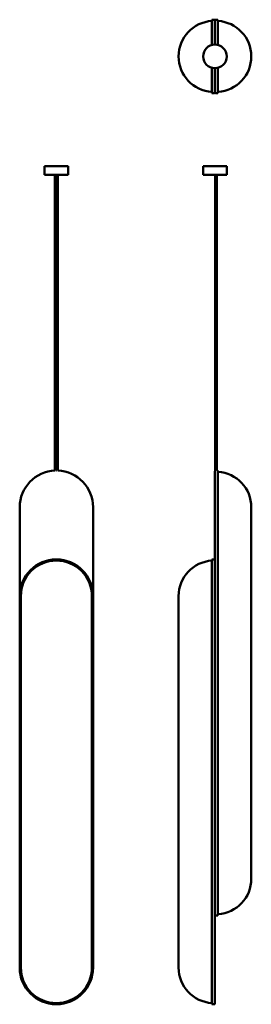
# Model space of a CAD drawing. Header units: inches. Extents: x 11.8 to 27.2, y 20.8 to 86.3.
import ezdxf

# ---------------------------------------------------------------- set-up
doc = ezdxf.new("R2010")
doc.units = ezdxf.units.IN
doc.header["$MEASUREMENT"] = 0
doc.layers.add('Visible (ANSI)', color=7, linetype='Continuous', lineweight=50)

msp = doc.modelspace()

# ---------------------------------------------------------------- linework, layer by layer
at = {"layer": 'Visible (ANSI)'}
for p, q in [((24.782, 86.313), (24.625, 86.313)), ((24.625, 86.313), (24.625, 84.635)), ((24.822, 84.66), (24.822, 86.274)), ((24.861, 86.313), (25.019, 86.313)), ((25.019, 84.635), (25.019, 86.313)), ((24.625, 83.11), (24.625, 81.432)), ((24.822, 81.471), (24.822, 83.085)), ((25.019, 81.432), (25.019, 83.11)), ((24.782, 81.432), (24.625, 81.432)), ((24.861, 81.432), (25.019, 81.432)), ((15.061, 76.58), (13.486, 76.58)), ((13.486, 75.99), (13.486, 76.58)), ((15.061, 75.99), (13.486, 75.99)), ((14.178, 56.333), (14.178, 75.99)), ((14.296, 56.334), (14.296, 75.99)), ((14.297, 56.334), (14.297, 75.99)), ((14.375, 56.332), (14.375, 75.99)), ((15.061, 75.99), (15.061, 76.58)), ((25.609, 76.58), (24.034, 76.58)), ((24.034, 75.99), (24.034, 76.58)), ((25.609, 75.99), (24.034, 75.99)), ((24.836, 56.325), (24.836, 75.99)), ((24.847, 56.331), (24.847, 75.99)), ((24.926, 56.334), (24.926, 75.99)), ((24.954, 56.334), (24.954, 75.99)), ((25.609, 75.99), (25.609, 76.58)), ((24.942, 56.334), (25.019, 56.334)), ((25.019, 53.893), (25.019, 56.334)), ((24.822, 53.893), (24.822, 56.295)), ((11.832, 53.893), (11.832, 47.988)), ((16.714, 47.988), (16.714, 53.893)), ((24.822, 53.893), (24.822, 29.189)), ((25.019, 53.893), (25.019, 29.189)), ((27.243, 29.189), (27.243, 53.893)), ((24.625, 50.429), (24.625, 47.988)), ((24.782, 50.429), (24.625, 50.429)), ((11.832, 47.988), (11.832, 23.283)), ((11.891, 23.283), (11.891, 47.988)), ((11.911, 47.988), (11.911, 23.283)), ((16.635, 23.283), (16.635, 47.988)), ((16.655, 47.988), (16.655, 23.283)), ((16.714, 23.283), (16.714, 47.988)), ((22.4, 47.988), (22.4, 23.283)), ((24.625, 23.283), (24.625, 47.988)), ((24.822, 23.283), (24.822, 47.988)), ((25.019, 26.748), (25.019, 29.189)), ((24.861, 26.748), (25.019, 26.748)), ((24.625, 23.283), (24.625, 20.842)), ((24.822, 23.283), (24.822, 20.882)), ((24.782, 20.842), (24.625, 20.842))]:
    msp.add_line(p, q, dxfattribs=at)
msp.add_circle((24.822, 83.873), 0.787, dxfattribs=at)
for centre, radius, start, end in [((24.763, 83.873), 2.362, 93.34415, 266.65585), ((24.782, 86.274), 0.0394, 0, 90), ((24.861, 86.274), 0.0394, 90, 180), ((24.881, 83.873), 2.362, 273.34415, 86.65585), ((24.782, 81.471), 0.0394, 270, 0), ((24.861, 81.471), 0.0394, 180, 270), ((14.273, 53.893), 2.441, 91.98499, 180), ((14.273, 53.893), 2.441, 89.23133, 89.70624), ((14.273, 53.893), 2.441, 0, 87.81913), ((24.861, 56.295), 0.0394, 110.76547, 180), ((24.881, 53.893), 2.362, 0, 86.65585), ((14.273, 47.988), 2.441, 0, 180), ((24.782, 50.389), 0.0394, 0, 90), ((14.273, 47.988), 2.382, 0, 180), ((14.273, 47.988), 2.362, 0, 180), ((24.763, 47.988), 2.362, 93.34415, 180), ((24.881, 29.189), 2.362, 273.34415, 0), ((24.861, 26.787), 0.0394, 180, 270), ((14.273, 23.283), 2.441, 180, 0), ((14.273, 23.283), 2.382, 180, 0), ((14.273, 23.283), 2.362, 180, 0), ((24.763, 23.283), 2.362, 180, 266.65585), ((24.782, 20.882), 0.0394, 270, 0)]:
    msp.add_arc(centre, radius, start, end, dxfattribs=at)

doc.saveas('drawing.dxf')
